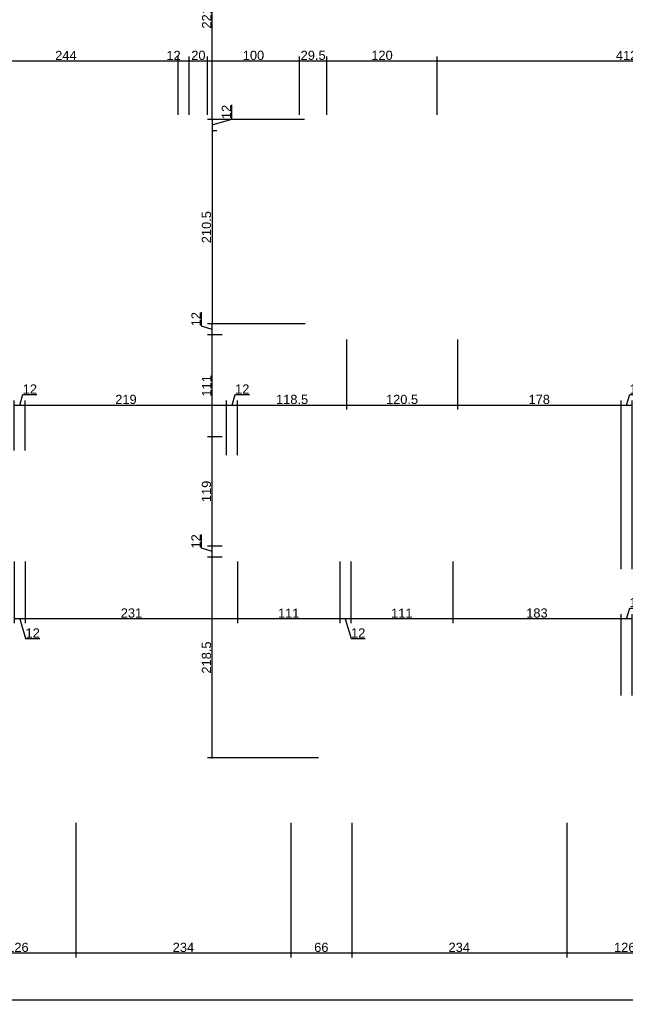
# Model space of a CAD drawing. Header units: millimetres. Extents: x 126553 to 403692, y -95821 to 38049.
# Tile 115 of 256: x 168386 to 169045, y -9233 to -8161. Entities that reach past the tile are written whole.
import ezdxf

# ---------------------------------------------------------------- set-up
doc = ezdxf.new("R2010")
doc.units = ezdxf.units.MM
doc.layers.add('11_wymiary', color=55, linetype='Continuous')
doc.layers.add('11_wymiary @ 50', color=55, linetype='Continuous')
doc.styles.add('11_RJ', font='arial.ttf')
doc.dimstyles.new('11_RJ (cc)', dxfattribs={"dimtxt": 0.2, "dimasz": 0.001, "dimexe": 0.1, "dimexo": 0.1, "dimgap": 0.02, "dimtad": 1, "dimdec": 1, "dimrnd": 0.5, "dimzin": 12, "dimdsep": 46, "dimtxsty": '11_RJ', "dimblk": 'OBLIQUE', "dimcen": 0, "dimdle": 0.01, "dimclrd": 256, "dimclre": 256, "dimclrt": 2, "dimazin": 3, "dimtfac": 1, "dimtdec": 1, "dimtofl": 0, "dimtmove": 0, "dimatfit": 3, "dimldrblk": 'DOT', "dimfxl": 1, "dimtolj": 1, "dimtzin": 13, "dimarcsym": 0})

# ---------------------------------------------------------------- blocks, each defined once
blk = doc.blocks.new('_Oblique')
at = {"color": 0, "linetype": 'ByBlock', "lineweight": -2}
blk.add_line((-0.5, -0.5), (0.5, 0.5), dxfattribs=at)
blk = doc.blocks.new('*D604')
at = {"layer": '11_wymiary', "lineweight": -2, "transparency": 16777216}
for p, q in [((168314, -8206.1), (168559.2, -8206.1)), ((168314.5, -8228.8), (168314.5, -8201.1)), ((168558.7, -8264.7), (168558.7, -8201.1))]:
    blk.add_line(p, q, dxfattribs=at)
at = {"layer": 'Defpoints', "color": 0, "transparency": 16777216}
for p in [(168558.7, -8206.1), (168314.5, -8233.8), (168558.7, -8269.7)]:
    blk.add_point(p, dxfattribs=at)
at = {"layer": '11_wymiary', "lineweight": -2, "transparency": 16777216, "xscale": 0.05, "yscale": 0.05, "zscale": 0.05, "rotation": 180}
blk.add_blockref('_Oblique', (168314.5, -8206.1), dxfattribs=at)
at = {"layer": '11_wymiary', "lineweight": -2, "transparency": 16777216, "xscale": 0.05, "yscale": 0.05, "zscale": 0.05}
blk.add_blockref('_Oblique', (168558.7, -8206.1), dxfattribs=at)
at = {"layer": '11_wymiary', "color": 2, "transparency": 16777216, "insert": (168436.6, -8200.1), "char_height": 10, "attachment_point": 5, "style": '11_RJ'}
blk.add_mtext('\\A1;244', dxfattribs=at)
blk = doc.blocks.new('_Dot')
at = {"color": 0, "linetype": 'ByBlock', "lineweight": -2}
blk.add_line((-0.5, 0), (-1, 0), dxfattribs=at)
at = {"color": 0, "linetype": 'ByBlock', "const_width": 0.5}
blk.add_lwpolyline([(-0.25, 0, 1), (0.25, 0, 1)], format="xyb", close=True, dxfattribs=at)
blk = doc.blocks.new('*D605')
at = {"layer": '11_wymiary', "lineweight": -2, "transparency": 16777216}
for p, q in [((168558.2, -8206.1), (168571.2, -8206.1)), ((168558.7, -8264.7), (168558.7, -8201.1)), ((168570.7, -8264.7), (168570.7, -8201.1))]:
    blk.add_line(p, q, dxfattribs=at)
at = {"layer": 'Defpoints', "color": 0, "transparency": 16777216}
for p in [(168570.7, -8206.1), (168558.7, -8269.7), (168570.7, -8269.7)]:
    blk.add_point(p, dxfattribs=at)
at = {"layer": '11_wymiary', "lineweight": -2, "transparency": 16777216, "xscale": 0.05, "yscale": 0.05, "zscale": 0.05, "rotation": 180}
blk.add_blockref('_Oblique', (168558.7, -8206.1), dxfattribs=at)
at = {"layer": '11_wymiary', "lineweight": -2, "transparency": 16777216, "xscale": 0.05, "yscale": 0.05, "zscale": 0.05}
blk.add_blockref('_Oblique', (168570.7, -8206.1), dxfattribs=at)
at = {"layer": '11_wymiary', "color": 2, "transparency": 16777216, "insert": (168553.7, -8200.1), "char_height": 10, "attachment_point": 5, "style": '11_RJ'}
blk.add_mtext('\\A1;12', dxfattribs=at)
blk = doc.blocks.new('*D606')
at = {"layer": '11_wymiary', "lineweight": -2, "transparency": 16777216}
for p, q in [((168570.2, -8206.1), (168591.1, -8206.1)), ((168570.7, -8264.7), (168570.7, -8201.1)), ((168590.6, -8264.7), (168590.6, -8201.1))]:
    blk.add_line(p, q, dxfattribs=at)
at = {"layer": 'Defpoints', "color": 0, "transparency": 16777216}
for p in [(168590.6, -8206.1), (168570.7, -8269.7), (168590.6, -8269.7)]:
    blk.add_point(p, dxfattribs=at)
at = {"layer": '11_wymiary', "lineweight": -2, "transparency": 16777216, "xscale": 0.05, "yscale": 0.05, "zscale": 0.05, "rotation": 180}
blk.add_blockref('_Oblique', (168570.7, -8206.1), dxfattribs=at)
at = {"layer": '11_wymiary', "lineweight": -2, "transparency": 16777216, "xscale": 0.05, "yscale": 0.05, "zscale": 0.05}
blk.add_blockref('_Oblique', (168590.6, -8206.1), dxfattribs=at)
at = {"layer": '11_wymiary', "color": 2, "transparency": 16777216, "insert": (168580.7, -8200), "char_height": 10, "attachment_point": 5, "style": '11_RJ'}
blk.add_mtext('\\A1;20', dxfattribs=at)
blk = doc.blocks.new('*D607')
at = {"layer": '11_wymiary', "lineweight": -2, "transparency": 16777216}
for p, q in [((168590.1, -8206.1), (168691.1, -8206.1)), ((168590.6, -8264.7), (168590.6, -8201.1)), ((168690.6, -8264.7), (168690.6, -8201.1))]:
    blk.add_line(p, q, dxfattribs=at)
at = {"layer": 'Defpoints', "color": 0, "transparency": 16777216}
for p in [(168690.6, -8206.1), (168590.6, -8269.7), (168690.6, -8269.7)]:
    blk.add_point(p, dxfattribs=at)
at = {"layer": '11_wymiary', "lineweight": -2, "transparency": 16777216, "xscale": 0.05, "yscale": 0.05, "zscale": 0.05, "rotation": 180}
blk.add_blockref('_Oblique', (168590.6, -8206.1), dxfattribs=at)
at = {"layer": '11_wymiary', "lineweight": -2, "transparency": 16777216, "xscale": 0.05, "yscale": 0.05, "zscale": 0.05}
blk.add_blockref('_Oblique', (168690.6, -8206.1), dxfattribs=at)
at = {"layer": '11_wymiary', "color": 2, "transparency": 16777216, "insert": (168640.6, -8200), "char_height": 10, "attachment_point": 5, "style": '11_RJ'}
blk.add_mtext('\\A1;100', dxfattribs=at)
blk = doc.blocks.new('*D608')
at = {"layer": '11_wymiary', "lineweight": -2, "transparency": 16777216}
for p, q in [((168690.1, -8206.1), (168720.9, -8206.1)), ((168690.6, -8264.7), (168690.6, -8201.1)), ((168720.4, -8264.7), (168720.4, -8201.1))]:
    blk.add_line(p, q, dxfattribs=at)
at = {"layer": 'Defpoints', "color": 0, "transparency": 16777216}
for p in [(168720.4, -8206.1), (168690.6, -8269.7), (168720.4, -8269.7)]:
    blk.add_point(p, dxfattribs=at)
at = {"layer": '11_wymiary', "lineweight": -2, "transparency": 16777216, "xscale": 0.05, "yscale": 0.05, "zscale": 0.05, "rotation": 180}
blk.add_blockref('_Oblique', (168690.6, -8206.1), dxfattribs=at)
at = {"layer": '11_wymiary', "lineweight": -2, "transparency": 16777216, "xscale": 0.05, "yscale": 0.05, "zscale": 0.05}
blk.add_blockref('_Oblique', (168720.4, -8206.1), dxfattribs=at)
at = {"layer": '11_wymiary', "color": 2, "transparency": 16777216, "insert": (168705.5, -8200), "char_height": 10, "attachment_point": 5, "style": '11_RJ'}
blk.add_mtext('\\A1;29.5', dxfattribs=at)
blk = doc.blocks.new('*D609')
at = {"layer": '11_wymiary', "lineweight": -2, "transparency": 16777216}
for p, q in [((168719.9, -8206.1), (168840.9, -8206.1)), ((168720.4, -8264.7), (168720.4, -8201.1)), ((168840.4, -8264.7), (168840.4, -8201.1))]:
    blk.add_line(p, q, dxfattribs=at)
at = {"layer": 'Defpoints', "color": 0, "transparency": 16777216}
for p in [(168840.4, -8206.1), (168720.4, -8269.7), (168840.4, -8269.7)]:
    blk.add_point(p, dxfattribs=at)
at = {"layer": '11_wymiary', "lineweight": -2, "transparency": 16777216, "xscale": 0.05, "yscale": 0.05, "zscale": 0.05, "rotation": 180}
blk.add_blockref('_Oblique', (168720.4, -8206.1), dxfattribs=at)
at = {"layer": '11_wymiary', "lineweight": -2, "transparency": 16777216, "xscale": 0.05, "yscale": 0.05, "zscale": 0.05}
blk.add_blockref('_Oblique', (168840.4, -8206.1), dxfattribs=at)
at = {"layer": '11_wymiary', "color": 2, "transparency": 16777216, "insert": (168780.4, -8200), "char_height": 10, "attachment_point": 5, "style": '11_RJ'}
blk.add_mtext('\\A1;120', dxfattribs=at)
blk = doc.blocks.new('*D610')
at = {"layer": '11_wymiary', "lineweight": -2, "transparency": 16777216}
for p, q in [((168839.9, -8206.1), (169252.9, -8206.1)), ((168840.4, -8264.7), (168840.4, -8201.1)), ((169252.4, -8264.7), (169252.4, -8201.1))]:
    blk.add_line(p, q, dxfattribs=at)
at = {"layer": 'Defpoints', "color": 0, "transparency": 16777216}
for p in [(169252.4, -8206.1), (168840.4, -8269.7), (169252.4, -8269.7)]:
    blk.add_point(p, dxfattribs=at)
at = {"layer": '11_wymiary', "lineweight": -2, "transparency": 16777216, "xscale": 0.05, "yscale": 0.05, "zscale": 0.05, "rotation": 180}
blk.add_blockref('_Oblique', (168840.4, -8206.1), dxfattribs=at)
at = {"layer": '11_wymiary', "lineweight": -2, "transparency": 16777216, "xscale": 0.05, "yscale": 0.05, "zscale": 0.05}
blk.add_blockref('_Oblique', (169252.4, -8206.1), dxfattribs=at)
at = {"layer": '11_wymiary', "color": 2, "transparency": 16777216, "insert": (169046.4, -8200.1), "char_height": 10, "attachment_point": 5, "style": '11_RJ'}
blk.add_mtext('\\A1;412', dxfattribs=at)
blk = doc.blocks.new('*D414')
at = {"layer": '11_wymiary', "lineweight": -2, "transparency": 16777216}
for p, q in [((168386.4, -8580.6), (168389.8, -8569.1)), ((168389.8, -8569.1), (168405.1, -8569.1)), ((168379.9, -8580.6), (168392.9, -8580.6)), ((168380.4, -8630.2), (168380.4, -8575.6)), ((168392.4, -8630.2), (168392.4, -8575.6))]:
    blk.add_line(p, q, dxfattribs=at)
at = {"layer": 'Defpoints', "color": 0, "transparency": 16777216}
for p in [(168392.4, -8580.6), (168380.4, -8635.2), (168392.4, -8635.2)]:
    blk.add_point(p, dxfattribs=at)
at = {"layer": '11_wymiary', "lineweight": -2, "transparency": 16777216, "xscale": 0.05, "yscale": 0.05, "zscale": 0.05, "rotation": 180}
blk.add_blockref('_Oblique', (168380.4, -8580.6), dxfattribs=at)
at = {"layer": '11_wymiary', "lineweight": -2, "transparency": 16777216, "xscale": 0.05, "yscale": 0.05, "zscale": 0.05}
blk.add_blockref('_Oblique', (168392.4, -8580.6), dxfattribs=at)
at = {"layer": '11_wymiary', "color": 2, "transparency": 16777216, "insert": (168397.4, -8563.1), "char_height": 10, "attachment_point": 5, "style": '11_RJ'}
blk.add_mtext('\\A1;12', dxfattribs=at)
blk = doc.blocks.new('*D415')
at = {"layer": '11_wymiary', "lineweight": -2, "transparency": 16777216}
for p, q in [((168391.9, -8580.6), (168611.9, -8580.6)), ((168392.4, -8630.2), (168392.4, -8575.6)), ((168611.4, -8635.3), (168611.4, -8575.6))]:
    blk.add_line(p, q, dxfattribs=at)
at = {"layer": 'Defpoints', "color": 0, "transparency": 16777216}
for p in [(168611.4, -8580.6), (168392.4, -8635.2), (168611.4, -8640.3)]:
    blk.add_point(p, dxfattribs=at)
at = {"layer": '11_wymiary', "lineweight": -2, "transparency": 16777216, "xscale": 0.05, "yscale": 0.05, "zscale": 0.05, "rotation": 180}
blk.add_blockref('_Oblique', (168392.4, -8580.6), dxfattribs=at)
at = {"layer": '11_wymiary', "lineweight": -2, "transparency": 16777216, "xscale": 0.05, "yscale": 0.05, "zscale": 0.05}
blk.add_blockref('_Oblique', (168611.4, -8580.6), dxfattribs=at)
at = {"layer": '11_wymiary', "color": 2, "transparency": 16777216, "insert": (168501.9, -8574.5), "char_height": 10, "attachment_point": 5, "style": '11_RJ'}
blk.add_mtext('\\A1;219', dxfattribs=at)
blk = doc.blocks.new('*D416')
at = {"layer": '11_wymiary', "lineweight": -2, "transparency": 16777216}
for p, q in [((168617.4, -8580.6), (168620.8, -8569.1)), ((168620.8, -8569.1), (168636.1, -8569.1)), ((168610.9, -8580.6), (168623.9, -8580.6)), ((168611.4, -8635.3), (168611.4, -8575.6)), ((168623.4, -8635.3), (168623.4, -8575.6))]:
    blk.add_line(p, q, dxfattribs=at)
at = {"layer": 'Defpoints', "color": 0, "transparency": 16777216}
for p in [(168623.4, -8580.6), (168611.4, -8640.3), (168623.4, -8640.3)]:
    blk.add_point(p, dxfattribs=at)
at = {"layer": '11_wymiary', "lineweight": -2, "transparency": 16777216, "xscale": 0.05, "yscale": 0.05, "zscale": 0.05, "rotation": 180}
blk.add_blockref('_Oblique', (168611.4, -8580.6), dxfattribs=at)
at = {"layer": '11_wymiary', "lineweight": -2, "transparency": 16777216, "xscale": 0.05, "yscale": 0.05, "zscale": 0.05}
blk.add_blockref('_Oblique', (168623.4, -8580.6), dxfattribs=at)
at = {"layer": '11_wymiary', "color": 2, "transparency": 16777216, "insert": (168628.4, -8563.1), "char_height": 10, "attachment_point": 5, "style": '11_RJ'}
blk.add_mtext('\\A1;12', dxfattribs=at)
blk = doc.blocks.new('*D417')
at = {"layer": '11_wymiary', "lineweight": -2, "transparency": 16777216}
for p, q in [((168741.9, -8509.2), (168741.9, -8585.6)), ((168622.9, -8580.6), (168742.4, -8580.6)), ((168623.4, -8605.2), (168623.4, -8575.6))]:
    blk.add_line(p, q, dxfattribs=at)
at = {"layer": 'Defpoints', "color": 0, "transparency": 16777216}
for p in [(168741.9, -8504.2), (168741.9, -8580.6), (168623.4, -8610.2)]:
    blk.add_point(p, dxfattribs=at)
at = {"layer": '11_wymiary', "lineweight": -2, "transparency": 16777216, "xscale": 0.05, "yscale": 0.05, "zscale": 0.05, "rotation": 180}
blk.add_blockref('_Oblique', (168623.4, -8580.6), dxfattribs=at)
at = {"layer": '11_wymiary', "lineweight": -2, "transparency": 16777216, "xscale": 0.05, "yscale": 0.05, "zscale": 0.05}
blk.add_blockref('_Oblique', (168741.9, -8580.6), dxfattribs=at)
at = {"layer": '11_wymiary', "color": 2, "transparency": 16777216, "insert": (168682.6, -8574.5), "char_height": 10, "attachment_point": 5, "style": '11_RJ'}
blk.add_mtext('\\A1;118.5', dxfattribs=at)
blk = doc.blocks.new('*D418')
at = {"layer": '11_wymiary', "lineweight": -2, "transparency": 16777216}
for p, q in [((168741.9, -8509.2), (168741.9, -8585.6)), ((168862.4, -8509.2), (168862.4, -8585.6)), ((168741.4, -8580.6), (168862.9, -8580.6))]:
    blk.add_line(p, q, dxfattribs=at)
at = {"layer": 'Defpoints', "color": 0, "transparency": 16777216}
for p in [(168741.9, -8504.2), (168862.4, -8504.2), (168862.4, -8580.6)]:
    blk.add_point(p, dxfattribs=at)
at = {"layer": '11_wymiary', "lineweight": -2, "transparency": 16777216, "xscale": 0.05, "yscale": 0.05, "zscale": 0.05, "rotation": 180}
blk.add_blockref('_Oblique', (168741.9, -8580.6), dxfattribs=at)
at = {"layer": '11_wymiary', "lineweight": -2, "transparency": 16777216, "xscale": 0.05, "yscale": 0.05, "zscale": 0.05}
blk.add_blockref('_Oblique', (168862.4, -8580.6), dxfattribs=at)
at = {"layer": '11_wymiary', "color": 2, "transparency": 16777216, "insert": (168802.2, -8574.5), "char_height": 10, "attachment_point": 5, "style": '11_RJ'}
blk.add_mtext('\\A1;120.5', dxfattribs=at)
blk = doc.blocks.new('*D419')
at = {"layer": '11_wymiary', "lineweight": -2, "transparency": 16777216}
for p, q in [((168862.4, -8509.2), (168862.4, -8585.6)), ((168861.9, -8580.6), (169040.9, -8580.6)), ((169040.4, -8759.1), (169040.4, -8575.6))]:
    blk.add_line(p, q, dxfattribs=at)
at = {"layer": 'Defpoints', "color": 0, "transparency": 16777216}
for p in [(168862.4, -8504.2), (169040.4, -8580.6), (169040.4, -8764.1)]:
    blk.add_point(p, dxfattribs=at)
at = {"layer": '11_wymiary', "lineweight": -2, "transparency": 16777216, "xscale": 0.05, "yscale": 0.05, "zscale": 0.05, "rotation": 180}
blk.add_blockref('_Oblique', (168862.4, -8580.6), dxfattribs=at)
at = {"layer": '11_wymiary', "lineweight": -2, "transparency": 16777216, "xscale": 0.05, "yscale": 0.05, "zscale": 0.05}
blk.add_blockref('_Oblique', (169040.4, -8580.6), dxfattribs=at)
at = {"layer": '11_wymiary', "color": 2, "transparency": 16777216, "insert": (168951.4, -8574.5), "char_height": 10, "attachment_point": 5, "style": '11_RJ'}
blk.add_mtext('\\A1;178', dxfattribs=at)
blk = doc.blocks.new('*D420')
at = {"layer": '11_wymiary', "lineweight": -2, "transparency": 16777216}
for p, q in [((169046.4, -8580.6), (169049.8, -8569.1)), ((169049.8, -8569.1), (169065.1, -8569.1)), ((169039.9, -8580.6), (169052.9, -8580.6)), ((169040.4, -8759.1), (169040.4, -8575.6)), ((169052.4, -8759.1), (169052.4, -8575.6))]:
    blk.add_line(p, q, dxfattribs=at)
at = {"layer": 'Defpoints', "color": 0, "transparency": 16777216}
for p in [(169052.4, -8580.6), (169040.4, -8764.1), (169052.4, -8764.1)]:
    blk.add_point(p, dxfattribs=at)
at = {"layer": '11_wymiary', "lineweight": -2, "transparency": 16777216, "xscale": 0.05, "yscale": 0.05, "zscale": 0.05, "rotation": 180}
blk.add_blockref('_Oblique', (169040.4, -8580.6), dxfattribs=at)
at = {"layer": '11_wymiary', "lineweight": -2, "transparency": 16777216, "xscale": 0.05, "yscale": 0.05, "zscale": 0.05}
blk.add_blockref('_Oblique', (169052.4, -8580.6), dxfattribs=at)
at = {"layer": '11_wymiary', "color": 2, "transparency": 16777216, "insert": (169057.4, -8563.1), "char_height": 10, "attachment_point": 5, "style": '11_RJ'}
blk.add_mtext('\\A1;12', dxfattribs=at)
blk = doc.blocks.new('*D228')
at = {"layer": '11_wymiary', "lineweight": -2, "transparency": 16777216}
for p, q in [((169040.4, -8896.7), (169040.4, -8808.1)), ((169046.4, -8813.1), (169049.8, -8801.6)), ((169049.8, -8801.6), (169065.1, -8801.6)), ((169052.4, -8896.7), (169052.4, -8808.1)), ((169052.9, -8813.1), (169039.9, -8813.1))]:
    blk.add_line(p, q, dxfattribs=at)
at = {"layer": 'Defpoints', "color": 0, "transparency": 16777216}
for p in [(169040.4, -8813.1), (169040.4, -8901.7), (169052.4, -8901.7)]:
    blk.add_point(p, dxfattribs=at)
at = {"layer": '11_wymiary', "lineweight": -2, "transparency": 16777216, "xscale": 0.05, "yscale": 0.05, "zscale": 0.05, "rotation": 180}
blk.add_blockref('_Oblique', (169040.4, -8813.1), dxfattribs=at)
at = {"layer": '11_wymiary', "lineweight": -2, "transparency": 16777216, "xscale": 0.05, "yscale": 0.05, "zscale": 0.05}
blk.add_blockref('_Oblique', (169052.4, -8813.1), dxfattribs=at)
at = {"layer": '11_wymiary', "color": 2, "transparency": 16777216, "insert": (169057.4, -8795.5), "char_height": 10, "attachment_point": 5, "style": '11_RJ'}
blk.add_mtext('\\A1;12', dxfattribs=at)
blk = doc.blocks.new('*D229')
at = {"layer": '11_wymiary', "lineweight": -2, "transparency": 16777216}
for p, q in [((168857.4, -8751), (168857.4, -8818.1)), ((169040.4, -8896.7), (169040.4, -8808.1)), ((169040.9, -8813.1), (168856.9, -8813.1))]:
    blk.add_line(p, q, dxfattribs=at)
at = {"layer": 'Defpoints', "color": 0, "transparency": 16777216}
for p in [(168857.4, -8746), (168857.4, -8813.1), (169040.4, -8901.7)]:
    blk.add_point(p, dxfattribs=at)
at = {"layer": '11_wymiary', "lineweight": -2, "transparency": 16777216, "xscale": 0.05, "yscale": 0.05, "zscale": 0.05, "rotation": 180}
blk.add_blockref('_Oblique', (168857.4, -8813.1), dxfattribs=at)
at = {"layer": '11_wymiary', "lineweight": -2, "transparency": 16777216, "xscale": 0.05, "yscale": 0.05, "zscale": 0.05}
blk.add_blockref('_Oblique', (169040.4, -8813.1), dxfattribs=at)
at = {"layer": '11_wymiary', "color": 2, "transparency": 16777216, "insert": (168948.9, -8807), "char_height": 10, "attachment_point": 5, "style": '11_RJ'}
blk.add_mtext('\\A1;183', dxfattribs=at)
blk = doc.blocks.new('*D230')
at = {"layer": '11_wymiary', "lineweight": -2, "transparency": 16777216}
for p, q in [((168746.4, -8751), (168746.4, -8818.1)), ((168857.4, -8751), (168857.4, -8818.1)), ((168857.9, -8813.1), (168745.9, -8813.1))]:
    blk.add_line(p, q, dxfattribs=at)
at = {"layer": 'Defpoints', "color": 0, "transparency": 16777216}
for p in [(168746.4, -8746), (168857.4, -8746), (168746.4, -8813.1)]:
    blk.add_point(p, dxfattribs=at)
at = {"layer": '11_wymiary', "lineweight": -2, "transparency": 16777216, "xscale": 0.05, "yscale": 0.05, "zscale": 0.05, "rotation": 180}
blk.add_blockref('_Oblique', (168746.4, -8813.1), dxfattribs=at)
at = {"layer": '11_wymiary', "lineweight": -2, "transparency": 16777216, "xscale": 0.05, "yscale": 0.05, "zscale": 0.05}
blk.add_blockref('_Oblique', (168857.4, -8813.1), dxfattribs=at)
at = {"layer": '11_wymiary', "color": 2, "transparency": 16777216, "insert": (168801.9, -8807.1), "char_height": 10, "attachment_point": 5, "style": '11_RJ'}
blk.add_mtext('\\A1;111', dxfattribs=at)
blk = doc.blocks.new('*D231')
at = {"layer": '11_wymiary', "lineweight": -2, "transparency": 16777216}
for p, q in [((168734.4, -8751), (168734.4, -8818.1)), ((168746.4, -8751), (168746.4, -8818.1)), ((168746.9, -8813.1), (168733.9, -8813.1)), ((168740.4, -8813.1), (168746.8, -8834.6)), ((168746.8, -8834.6), (168762.1, -8834.6))]:
    blk.add_line(p, q, dxfattribs=at)
at = {"layer": 'Defpoints', "color": 0, "transparency": 16777216}
for p in [(168734.4, -8746), (168746.4, -8746), (168734.4, -8813.1)]:
    blk.add_point(p, dxfattribs=at)
at = {"layer": '11_wymiary', "lineweight": -2, "transparency": 16777216, "xscale": 0.05, "yscale": 0.05, "zscale": 0.05, "rotation": 180}
blk.add_blockref('_Oblique', (168734.4, -8813.1), dxfattribs=at)
at = {"layer": '11_wymiary', "lineweight": -2, "transparency": 16777216, "xscale": 0.05, "yscale": 0.05, "zscale": 0.05}
blk.add_blockref('_Oblique', (168746.4, -8813.1), dxfattribs=at)
at = {"layer": '11_wymiary', "color": 2, "transparency": 16777216, "insert": (168754.5, -8828.6), "char_height": 10, "attachment_point": 5, "style": '11_RJ'}
blk.add_mtext('\\A1;12', dxfattribs=at)
blk = doc.blocks.new('*D232')
at = {"layer": '11_wymiary', "lineweight": -2, "transparency": 16777216}
for p, q in [((168623.4, -8751), (168623.4, -8818.1)), ((168734.4, -8751), (168734.4, -8818.1)), ((168734.9, -8813.1), (168622.9, -8813.1))]:
    blk.add_line(p, q, dxfattribs=at)
at = {"layer": 'Defpoints', "color": 0, "transparency": 16777216}
for p in [(168623.4, -8746), (168734.4, -8746), (168623.4, -8813.1)]:
    blk.add_point(p, dxfattribs=at)
at = {"layer": '11_wymiary', "lineweight": -2, "transparency": 16777216, "xscale": 0.05, "yscale": 0.05, "zscale": 0.05, "rotation": 180}
blk.add_blockref('_Oblique', (168623.4, -8813.1), dxfattribs=at)
at = {"layer": '11_wymiary', "lineweight": -2, "transparency": 16777216, "xscale": 0.05, "yscale": 0.05, "zscale": 0.05}
blk.add_blockref('_Oblique', (168734.4, -8813.1), dxfattribs=at)
at = {"layer": '11_wymiary', "color": 2, "transparency": 16777216, "insert": (168678.9, -8807.1), "char_height": 10, "attachment_point": 5, "style": '11_RJ'}
blk.add_mtext('\\A1;111', dxfattribs=at)
blk = doc.blocks.new('*D233')
at = {"layer": '11_wymiary', "lineweight": -2, "transparency": 16777216}
for p, q in [((168392.4, -8751), (168392.4, -8818.1)), ((168623.4, -8751), (168623.4, -8818.1)), ((168623.9, -8813.1), (168391.9, -8813.1))]:
    blk.add_line(p, q, dxfattribs=at)
at = {"layer": 'Defpoints', "color": 0, "transparency": 16777216}
for p in [(168392.4, -8746), (168623.4, -8746), (168392.4, -8813.1)]:
    blk.add_point(p, dxfattribs=at)
at = {"layer": '11_wymiary', "lineweight": -2, "transparency": 16777216, "xscale": 0.05, "yscale": 0.05, "zscale": 0.05, "rotation": 180}
blk.add_blockref('_Oblique', (168392.4, -8813.1), dxfattribs=at)
at = {"layer": '11_wymiary', "lineweight": -2, "transparency": 16777216, "xscale": 0.05, "yscale": 0.05, "zscale": 0.05}
blk.add_blockref('_Oblique', (168623.4, -8813.1), dxfattribs=at)
at = {"layer": '11_wymiary', "color": 2, "transparency": 16777216, "insert": (168507.9, -8807), "char_height": 10, "attachment_point": 5, "style": '11_RJ'}
blk.add_mtext('\\A1;231', dxfattribs=at)
blk = doc.blocks.new('*D234')
at = {"layer": '11_wymiary', "lineweight": -2, "transparency": 16777216}
for p, q in [((168380.4, -8751), (168380.4, -8818.1)), ((168392.4, -8751), (168392.4, -8818.1)), ((168392.9, -8813.1), (168379.9, -8813.1)), ((168386.4, -8813.1), (168392.8, -8834.6)), ((168392.8, -8834.6), (168408.1, -8834.6))]:
    blk.add_line(p, q, dxfattribs=at)
at = {"layer": 'Defpoints', "color": 0, "transparency": 16777216}
for p in [(168380.4, -8746), (168392.4, -8746), (168380.4, -8813.1)]:
    blk.add_point(p, dxfattribs=at)
at = {"layer": '11_wymiary', "lineweight": -2, "transparency": 16777216, "xscale": 0.05, "yscale": 0.05, "zscale": 0.05, "rotation": 180}
blk.add_blockref('_Oblique', (168380.4, -8813.1), dxfattribs=at)
at = {"layer": '11_wymiary', "lineweight": -2, "transparency": 16777216, "xscale": 0.05, "yscale": 0.05, "zscale": 0.05}
blk.add_blockref('_Oblique', (168392.4, -8813.1), dxfattribs=at)
at = {"layer": '11_wymiary', "color": 2, "transparency": 16777216, "insert": (168400.5, -8828.6), "char_height": 10, "attachment_point": 5, "style": '11_RJ'}
blk.add_mtext('\\A1;12', dxfattribs=at)
blk = doc.blocks.new('*D521')
at = {"layer": '11_wymiary', "lineweight": -2, "transparency": 16777216}
for p, q in [((168606.4, -8746), (168590.6, -8746)), ((168595.6, -8965.2), (168595.6, -8745.5)), ((168711.4, -8964.7), (168590.6, -8964.7))]:
    blk.add_line(p, q, dxfattribs=at)
at = {"layer": 'Defpoints', "color": 0, "transparency": 16777216}
for p in [(168595.6, -8746), (168611.4, -8746), (168716.4, -8964.7)]:
    blk.add_point(p, dxfattribs=at)
at = {"layer": '11_wymiary', "lineweight": -2, "transparency": 16777216, "xscale": 0.05, "yscale": 0.05, "zscale": 0.05}
for p, rotation in [((168595.6, -8746), 90), ((168595.6, -8964.7), 270)]:
    blk.add_blockref('_Oblique', p, dxfattribs=dict(at, rotation=rotation))
at = {"layer": '11_wymiary', "color": 2, "transparency": 16777216, "insert": (168589.5, -8855.4), "char_height": 10, "attachment_point": 5, "rotation": 90, "style": '11_RJ'}
blk.add_mtext('\\A1;218.5', dxfattribs=at)
blk = doc.blocks.new('*D522')
at = {"layer": '11_wymiary', "lineweight": -2, "transparency": 16777216}
for p, q in [((168584.1, -8736.5), (168584.1, -8721.3)), ((168595.6, -8746.5), (168595.6, -8733.5)), ((168595.6, -8740), (168584.1, -8736.5)), ((168606.4, -8734), (168590.6, -8734)), ((168606.4, -8746), (168590.6, -8746))]:
    blk.add_line(p, q, dxfattribs=at)
at = {"layer": 'Defpoints', "color": 0, "transparency": 16777216}
for p in [(168595.6, -8734), (168611.4, -8734), (168611.4, -8746)]:
    blk.add_point(p, dxfattribs=at)
at = {"layer": '11_wymiary', "lineweight": -2, "transparency": 16777216, "xscale": 0.05, "yscale": 0.05, "zscale": 0.05}
for p, rotation in [((168595.6, -8734), 90), ((168595.6, -8746), 270)]:
    blk.add_blockref('_Oblique', p, dxfattribs=dict(at, rotation=rotation))
at = {"layer": '11_wymiary', "color": 2, "transparency": 16777216, "insert": (168578.1, -8728.9), "char_height": 10, "attachment_point": 5, "rotation": 90, "style": '11_RJ'}
blk.add_mtext('\\A1;12', dxfattribs=at)
blk = doc.blocks.new('*D523')
at = {"layer": '11_wymiary', "lineweight": -2, "transparency": 16777216}
for p, q in [((168606.4, -8615.2), (168590.6, -8615.2)), ((168595.6, -8734.5), (168595.6, -8614.7)), ((168606.4, -8734), (168590.6, -8734))]:
    blk.add_line(p, q, dxfattribs=at)
at = {"layer": 'Defpoints', "color": 0, "transparency": 16777216}
for p in [(168595.6, -8615.2), (168611.4, -8615.2), (168611.4, -8734)]:
    blk.add_point(p, dxfattribs=at)
at = {"layer": '11_wymiary', "lineweight": -2, "transparency": 16777216, "xscale": 0.05, "yscale": 0.05, "zscale": 0.05}
for p, rotation in [((168595.6, -8615.2), 90), ((168595.6, -8734), 270)]:
    blk.add_blockref('_Oblique', p, dxfattribs=dict(at, rotation=rotation))
at = {"layer": '11_wymiary', "color": 2, "transparency": 16777216, "insert": (168589.5, -8674.6), "char_height": 10, "attachment_point": 5, "rotation": 90, "style": '11_RJ'}
blk.add_mtext('\\A1;119', dxfattribs=at)
blk = doc.blocks.new('*D524')
at = {"layer": '11_wymiary', "lineweight": -2, "transparency": 16777216}
for p, q in [((168606.4, -8504.2), (168590.6, -8504.2)), ((168595.6, -8615.7), (168595.6, -8503.7)), ((168606.4, -8615.2), (168590.6, -8615.2))]:
    blk.add_line(p, q, dxfattribs=at)
at = {"layer": 'Defpoints', "color": 0, "transparency": 16777216}
for p in [(168595.6, -8504.2), (168611.4, -8504.2), (168611.4, -8615.2)]:
    blk.add_point(p, dxfattribs=at)
at = {"layer": '11_wymiary', "lineweight": -2, "transparency": 16777216, "xscale": 0.05, "yscale": 0.05, "zscale": 0.05}
for p, rotation in [((168595.6, -8504.2), 90), ((168595.6, -8615.2), 270)]:
    blk.add_blockref('_Oblique', p, dxfattribs=dict(at, rotation=rotation))
at = {"layer": '11_wymiary', "color": 2, "transparency": 16777216, "insert": (168589.6, -8559.7), "char_height": 10, "attachment_point": 5, "rotation": 90, "style": '11_RJ'}
blk.add_mtext('\\A1;111', dxfattribs=at)
blk = doc.blocks.new('*D525')
at = {"layer": '11_wymiary', "lineweight": -2, "transparency": 16777216}
for p, q in [((168584.1, -8494.7), (168584.1, -8479.5)), ((168595.6, -8498.2), (168584.1, -8494.7)), ((168696.9, -8492.2), (168590.6, -8492.2)), ((168595.6, -8504.7), (168595.6, -8491.7)), ((168606.4, -8504.2), (168590.6, -8504.2))]:
    blk.add_line(p, q, dxfattribs=at)
at = {"layer": 'Defpoints', "color": 0, "transparency": 16777216}
for p in [(168595.6, -8492.2), (168701.9, -8492.2), (168611.4, -8504.2)]:
    blk.add_point(p, dxfattribs=at)
at = {"layer": '11_wymiary', "lineweight": -2, "transparency": 16777216, "xscale": 0.05, "yscale": 0.05, "zscale": 0.05}
for p, rotation in [((168595.6, -8492.2), 90), ((168595.6, -8504.2), 270)]:
    blk.add_blockref('_Oblique', p, dxfattribs=dict(at, rotation=rotation))
at = {"layer": '11_wymiary', "color": 2, "transparency": 16777216, "insert": (168578.1, -8487.1), "char_height": 10, "attachment_point": 5, "rotation": 90, "style": '11_RJ'}
blk.add_mtext('\\A1;12', dxfattribs=at)
blk = doc.blocks.new('*D526')
at = {"layer": '11_wymiary', "lineweight": -2, "transparency": 16777216}
for p, q in [((168696.2, -8048.7), (168590.6, -8048.7)), ((168595.6, -8270.2), (168595.6, -8048.2)), ((168696.2, -8269.7), (168590.6, -8269.7))]:
    blk.add_line(p, q, dxfattribs=at)
at = {"layer": 'Defpoints', "color": 0, "transparency": 16777216}
for p in [(168595.6, -8048.7), (168701.2, -8048.7), (168701.2, -8269.7)]:
    blk.add_point(p, dxfattribs=at)
at = {"layer": '11_wymiary', "lineweight": -2, "transparency": 16777216, "xscale": 0.05, "yscale": 0.05, "zscale": 0.05}
for p, rotation in [((168595.6, -8048.7), 90), ((168595.6, -8269.7), 270)]:
    blk.add_blockref('_Oblique', p, dxfattribs=dict(at, rotation=rotation))
at = {"layer": '11_wymiary', "color": 2, "transparency": 16777216, "insert": (168589.6, -8159.2), "char_height": 10, "attachment_point": 5, "rotation": 90, "style": '11_RJ'}
blk.add_mtext('\\A1;221', dxfattribs=at)
blk = doc.blocks.new('*D538')
at = {"layer": '11_wymiary', "lineweight": -2, "transparency": 16777216}
for p, q in [((168617.2, -8269.3), (168617.2, -8254)), ((168595.6, -8269.2), (168595.6, -8282.2)), ((168595.6, -8275.7), (168617.2, -8269.3)), ((168595.6, -8281.7), (168600.6, -8281.7))]:
    blk.add_line(p, q, dxfattribs=at)
at = {"layer": 'Defpoints', "color": 0, "transparency": 16777216}
for p in [(168595.6, -8269.7), (168590.6, -8281.7), (168595.6, -8281.7)]:
    blk.add_point(p, dxfattribs=at)
at = {"layer": '11_wymiary', "lineweight": -2, "transparency": 16777216, "xscale": 0.05, "yscale": 0.05, "zscale": 0.05}
for p, rotation in [((168595.6, -8269.7), 90), ((168595.6, -8281.7), 270)]:
    blk.add_blockref('_Oblique', p, dxfattribs=dict(at, rotation=rotation))
at = {"layer": '11_wymiary', "color": 2, "transparency": 16777216, "insert": (168611.1, -8261.6), "char_height": 10, "attachment_point": 5, "rotation": 90, "style": '11_RJ'}
blk.add_mtext('\\A1;12', dxfattribs=at)
blk = doc.blocks.new('*D539')
at = {"layer": '11_wymiary', "lineweight": -2, "transparency": 16777216}
for p, q in [((168595.6, -8281.2), (168595.6, -8492.7)), ((168595.6, -8281.7), (168600.6, -8281.7))]:
    blk.add_line(p, q, dxfattribs=at)
at = {"layer": 'Defpoints', "color": 0, "transparency": 16777216}
for p in [(168590.6, -8281.7), (168595.6, -8492.2), (168595.6, -8492.2)]:
    blk.add_point(p, dxfattribs=at)
at = {"layer": '11_wymiary', "lineweight": -2, "transparency": 16777216, "xscale": 0.05, "yscale": 0.05, "zscale": 0.05}
for p, rotation in [((168595.6, -8281.7), 90), ((168595.6, -8492.2), 270)]:
    blk.add_blockref('_Oblique', p, dxfattribs=dict(at, rotation=rotation))
at = {"layer": '11_wymiary', "color": 2, "transparency": 16777216, "insert": (168589.5, -8387), "char_height": 10, "attachment_point": 5, "rotation": 90, "style": '11_RJ'}
blk.add_mtext('\\A1;210.5', dxfattribs=at)
blk = doc.blocks.new('*D195')
at = {"layer": '11_wymiary', "lineweight": -2, "transparency": 16777216}
for p, q in [((170380.4, -9021.2), (170380.4, -9232.8)), ((165060.9, -9227.8), (170380.9, -9227.8))]:
    blk.add_line(p, q, dxfattribs=at)
at = {"layer": 'Defpoints', "color": 0, "transparency": 16777216}
for p in [(170380.4, -9016.2), (165061.4, -9227.8), (170380.4, -9227.8)]:
    blk.add_point(p, dxfattribs=at)
at = {"layer": '11_wymiary', "lineweight": -2, "transparency": 16777216, "xscale": 0.05, "yscale": 0.05, "zscale": 0.05, "rotation": 180}
blk.add_blockref('_Oblique', (165061.4, -9227.8), dxfattribs=at)
at = {"layer": '11_wymiary', "lineweight": -2, "transparency": 16777216, "xscale": 0.05, "yscale": 0.05, "zscale": 0.05}
blk.add_blockref('_Oblique', (170380.4, -9227.8), dxfattribs=at)
at = {"layer": '11_wymiary', "color": 2, "transparency": 16777216, "insert": (167720.9, -9221.7), "char_height": 10, "attachment_point": 5, "style": '11_RJ'}
blk.add_mtext('\\A1;5319', dxfattribs=at)
blk = doc.blocks.new('*D196')
at = {"layer": '11_wymiary', "lineweight": -2, "transparency": 16777216}
for p, q in [((168981.4, -9035.2), (168981.4, -9182)), ((169107.4, -9035.2), (169107.4, -9182)), ((169107.9, -9177), (168980.9, -9177))]:
    blk.add_line(p, q, dxfattribs=at)
at = {"layer": 'Defpoints', "color": 0, "transparency": 16777216}
for p in [(168981.4, -9030.2), (169107.4, -9030.2), (168981.4, -9177)]:
    blk.add_point(p, dxfattribs=at)
at = {"layer": '11_wymiary', "lineweight": -2, "transparency": 16777216, "xscale": 0.05, "yscale": 0.05, "zscale": 0.05, "rotation": 180}
blk.add_blockref('_Oblique', (168981.4, -9177), dxfattribs=at)
at = {"layer": '11_wymiary', "lineweight": -2, "transparency": 16777216, "xscale": 0.05, "yscale": 0.05, "zscale": 0.05}
blk.add_blockref('_Oblique', (169107.4, -9177), dxfattribs=at)
at = {"layer": '11_wymiary', "color": 2, "transparency": 16777216, "insert": (169044.4, -9170.9), "char_height": 10, "attachment_point": 5, "style": '11_RJ'}
blk.add_mtext('\\A1;126', dxfattribs=at)
blk = doc.blocks.new('*D197')
at = {"layer": '11_wymiary', "lineweight": -2, "transparency": 16777216}
for p, q in [((168747.5, -9035.2), (168747.5, -9182)), ((168981.4, -9035.2), (168981.4, -9182)), ((168981.9, -9177), (168747, -9177))]:
    blk.add_line(p, q, dxfattribs=at)
at = {"layer": 'Defpoints', "color": 0, "transparency": 16777216}
for p in [(168747.5, -9030.2), (168981.4, -9030.2), (168747.5, -9177)]:
    blk.add_point(p, dxfattribs=at)
at = {"layer": '11_wymiary', "lineweight": -2, "transparency": 16777216, "xscale": 0.05, "yscale": 0.05, "zscale": 0.05, "rotation": 180}
blk.add_blockref('_Oblique', (168747.5, -9177), dxfattribs=at)
at = {"layer": '11_wymiary', "lineweight": -2, "transparency": 16777216, "xscale": 0.05, "yscale": 0.05, "zscale": 0.05}
blk.add_blockref('_Oblique', (168981.4, -9177), dxfattribs=at)
at = {"layer": '11_wymiary', "color": 2, "transparency": 16777216, "insert": (168864.4, -9170.9), "char_height": 10, "attachment_point": 5, "style": '11_RJ'}
blk.add_mtext('\\A1;234', dxfattribs=at)
blk = doc.blocks.new('*D198')
at = {"layer": '11_wymiary', "lineweight": -2, "transparency": 16777216}
for p, q in [((168447.4, -9035.2), (168447.4, -9182)), ((168681.4, -9035.2), (168681.4, -9182)), ((168681.9, -9177), (168446.9, -9177))]:
    blk.add_line(p, q, dxfattribs=at)
at = {"layer": 'Defpoints', "color": 0, "transparency": 16777216}
for p in [(168447.4, -9030.2), (168681.4, -9030.2), (168447.4, -9177)]:
    blk.add_point(p, dxfattribs=at)
at = {"layer": '11_wymiary', "lineweight": -2, "transparency": 16777216, "xscale": 0.05, "yscale": 0.05, "zscale": 0.05, "rotation": 180}
blk.add_blockref('_Oblique', (168447.4, -9177), dxfattribs=at)
at = {"layer": '11_wymiary', "lineweight": -2, "transparency": 16777216, "xscale": 0.05, "yscale": 0.05, "zscale": 0.05}
blk.add_blockref('_Oblique', (168681.4, -9177), dxfattribs=at)
at = {"layer": '11_wymiary', "color": 2, "transparency": 16777216, "insert": (168564.4, -9170.9), "char_height": 10, "attachment_point": 5, "style": '11_RJ'}
blk.add_mtext('\\A1;234', dxfattribs=at)
blk = doc.blocks.new('*D199')
at = {"layer": '11_wymiary', "lineweight": -2, "transparency": 16777216}
for p, q in [((168681.4, -9035.2), (168681.4, -9182)), ((168747.5, -9035.2), (168747.5, -9182)), ((168748, -9177), (168680.9, -9177))]:
    blk.add_line(p, q, dxfattribs=at)
at = {"layer": 'Defpoints', "color": 0, "transparency": 16777216}
for p in [(168681.4, -9030.2), (168747.5, -9030.2), (168681.4, -9177)]:
    blk.add_point(p, dxfattribs=at)
at = {"layer": '11_wymiary', "lineweight": -2, "transparency": 16777216, "xscale": 0.05, "yscale": 0.05, "zscale": 0.05, "rotation": 180}
blk.add_blockref('_Oblique', (168681.4, -9177), dxfattribs=at)
at = {"layer": '11_wymiary', "lineweight": -2, "transparency": 16777216, "xscale": 0.05, "yscale": 0.05, "zscale": 0.05}
blk.add_blockref('_Oblique', (168747.5, -9177), dxfattribs=at)
at = {"layer": '11_wymiary', "color": 2, "transparency": 16777216, "insert": (168714.4, -9170.9), "char_height": 10, "attachment_point": 5, "style": '11_RJ'}
blk.add_mtext('\\A1;66', dxfattribs=at)
blk = doc.blocks.new('*D203')
at = {"layer": '11_wymiary', "lineweight": -2, "transparency": 16777216}
for p, q in [((168321.4, -9035.2), (168321.4, -9182)), ((168447.4, -9035.2), (168447.4, -9182)), ((168447.9, -9177), (168320.9, -9177))]:
    blk.add_line(p, q, dxfattribs=at)
at = {"layer": 'Defpoints', "color": 0, "transparency": 16777216}
for p in [(168321.4, -9030.2), (168447.4, -9030.2), (168321.4, -9177)]:
    blk.add_point(p, dxfattribs=at)
at = {"layer": '11_wymiary', "lineweight": -2, "transparency": 16777216, "xscale": 0.05, "yscale": 0.05, "zscale": 0.05, "rotation": 180}
blk.add_blockref('_Oblique', (168321.4, -9177), dxfattribs=at)
at = {"layer": '11_wymiary', "lineweight": -2, "transparency": 16777216, "xscale": 0.05, "yscale": 0.05, "zscale": 0.05}
blk.add_blockref('_Oblique', (168447.4, -9177), dxfattribs=at)
at = {"layer": '11_wymiary', "color": 2, "transparency": 16777216, "insert": (168384.4, -9170.9), "char_height": 10, "attachment_point": 5, "style": '11_RJ'}
blk.add_mtext('\\A1;126', dxfattribs=at)

msp = doc.modelspace()

# ---------------------------------------------------------------- dimensions: what is measured, and where the dimension line sits
at = {"layer": '11_wymiary @ 50'}
for base, p1, p2, override, picture, middle in [((168595.6024, -8048.73273), (168701.17747, -8269.73273), (168701.17747, -8048.73273), {"dimscale": 50, "dimtix": 0, "dimtofl": 0, "dimtmove": 1, "dimatfit": 3}, '*D526', (168589.58194, -8159.23273)), ((168595.6024, -8281.73273), (168595.6024, -8269.73273), (168590.64709, -8281.73273), {"dimscale": 50, "dimtix": 0, "dimtofl": 0, "dimtmove": 1, "dimatfit": 3}, '*D538', (168611.14333, -8268.26431)), ((168595.6024, -8492.19584), (168590.64709, -8281.73273), (168595.6024, -8492.19584), {"dimscale": 50, "dimtix": 0, "dimtofl": 0, "dimtmove": 1, "dimatfit": 3}, '*D539', (168589.49667, -8386.96428)), ((168595.6024, -8492.19584), (168611.35215, -8504.19584), (168701.93182, -8492.19584), {"dimscale": 50, "dimtix": 0, "dimtofl": 0, "dimtmove": 1, "dimatfit": 3}, '*D525', (168578.06147, -8493.7397)), ((168595.6024, -8504.19584), (168611.35215, -8615.19584), (168611.35215, -8504.19584), {"dimscale": 50, "dimtix": 0, "dimtofl": 0, "dimtmove": 1, "dimatfit": 3}, '*D524', (168589.58194, -8559.69584)), ((168595.6024, -8615.19584), (168611.35215, -8734.00381), (168611.35215, -8615.19584), {"dimscale": 50, "dimtix": 0, "dimtofl": 0, "dimtmove": 1, "dimatfit": 3}, '*D523', (168589.49667, -8674.59982)), ((168595.6024, -8734.00381), (168611.35215, -8746.00381), (168611.35215, -8734.00381), {"dimscale": 50, "dimtix": 0, "dimtofl": 0, "dimtmove": 1, "dimatfit": 3}, '*D522', (168578.06147, -8735.54767)), ((168595.6024, -8746.00381), (168716.35215, -8964.73273), (168611.35215, -8746.00381), {"dimscale": 50, "dimtix": 0, "dimtofl": 0, "dimtmove": 0, "dimatfit": 3}, '*D521', (168589.49667, -8855.36827))]:
    dim = msp.add_linear_dim(base=base, p1=p1, p2=p2, angle=90, dimstyle='11_RJ (cc)', override=override, dxfattribs=at)
    dim.commit()
    dim.dimension.update_dxf_attribs({"geometry": picture, "text_midpoint": middle})
for base, p1, p2, picture, middle in [((168558.65378, -8206.1323), (168314.50596, -8233.84721), (168558.65378, -8269.73273), '*D604', (168436.57987, -8200.11184)), ((168590.64709, -8206.1323), (168570.65378, -8269.73273), (168590.64709, -8269.73273), '*D606', (168580.65043, -8200.02657)), ((168690.64709, -8206.1323), (168590.64709, -8269.73273), (168690.64709, -8269.73273), '*D607', (168640.64709, -8200.02657)), ((168720.35215, -8206.1323), (168690.64709, -8269.73273), (168720.35215, -8269.73273), '*D608', (168705.49962, -8200.02657)), ((168840.35215, -8206.1323), (168720.35215, -8269.73273), (168840.35215, -8269.73273), '*D609', (168780.35215, -8200.02657)), ((169252.35215, -8206.1323), (168840.35215, -8269.73273), (169252.35215, -8269.73273), '*D610', (169046.35215, -8200.11184)), ((168741.89008, -8580.60689), (168623.35215, -8610.19584), (168741.89008, -8504.19584), '*D417', (168682.62112, -8574.50116)), ((168862.42046, -8580.60689), (168741.89008, -8504.19584), (168862.42046, -8504.19584), '*D418', (168802.15527, -8574.50116)), ((169040.35215, -8580.60689), (168862.42046, -8504.19584), (169040.35215, -8764.07709), '*D419', (168951.38631, -8574.50116)), ((168392.35215, -8580.60689), (168380.35215, -8635.18628), (168392.35215, -8635.18628), '*D414', (168390.80829, -8563.06597)), ((168623.35215, -8580.60689), (168611.35215, -8640.26913), (168623.35215, -8640.26913), '*D416', (168621.80829, -8563.06597)), ((169052.35215, -8580.60689), (169040.35215, -8764.07709), (169052.35215, -8764.07709), '*D420', (169050.80829, -8563.06597)), ((168611.35215, -8580.60689), (168392.35215, -8635.18628), (168611.35215, -8640.26913), '*D415', (168501.85215, -8574.50116)), ((168380.35215, -8813.07369), (168392.35215, -8746.00381), (168380.35215, -8746.00381), '*D234', (168393.82057, -8828.61462)), ((168392.35215, -8813.07369), (168623.35215, -8746.00381), (168392.35215, -8746.00381), '*D233', (168507.85215, -8806.96455)), ((168623.35215, -8813.07369), (168734.35215, -8746.00381), (168623.35215, -8746.00381), '*D232', (168678.85215, -8807.05323)), ((168734.35215, -8813.07369), (168746.35215, -8746.00381), (168734.35215, -8746.00381), '*D231', (168747.82057, -8828.61462)), ((168746.35215, -8813.07369), (168857.35215, -8746.00381), (168746.35215, -8746.00381), '*D230', (168801.85215, -8807.05323)), ((168857.35215, -8813.07369), (169040.35215, -8901.73273), (168857.35215, -8746.00381), '*D229', (168948.85215, -8806.96455)), ((169040.35215, -8813.07369), (169052.35215, -8901.73273), (169040.35215, -8901.73273), '*D228', (169050.80829, -8795.53277)), ((170380.35215, -9227.79027), (165061.35215, -9227.79027), (170380.35215, -9016.23273), '*D195', (167720.85215, -9221.68113)), ((168321.35215, -9176.98159), (168447.35215, -9030.23273), (168321.35215, -9030.23273), '*D203', (168384.35215, -9170.87586)), ((168447.35215, -9176.98159), (168681.35215, -9030.23273), (168447.35215, -9030.23273), '*D198', (168564.35215, -9170.87245)), ((168681.35215, -9176.98159), (168747.45738, -9030.23273), (168681.35215, -9030.23273), '*D199', (168714.40476, -9170.87586)), ((168747.45738, -9176.98159), (168981.35215, -9030.23273), (168747.45738, -9030.23273), '*D197', (168864.40476, -9170.87245)), ((168981.35215, -9176.98159), (169107.35215, -9030.23273), (168981.35215, -9030.23273), '*D196', (169044.35215, -9170.87586))]:
    dim = msp.add_linear_dim(base=base, p1=p1, p2=p2, dimstyle='11_RJ (cc)', override={"dimscale": 50, "dimtix": 0, "dimtofl": 0, "dimtmove": 1, "dimatfit": 3}, dxfattribs=at)
    dim.commit()
    dim.dimension.update_dxf_attribs({"geometry": picture, "text_midpoint": middle})
dim = msp.add_linear_dim(base=(168570.65378, -8206.1323), p1=(168558.65378, -8269.73273), p2=(168570.65378, -8269.73273), dimstyle='11_RJ (cc)', override={"dimscale": 50, "dimtix": 0, "dimtofl": 0, "dimtmove": 1, "dimatfit": 3}, dxfattribs=at)
dim.commit()
dim.dimension.update_dxf_attribs({"geometry": '*D605', "text_midpoint": (168553.65378, -8206.1323), "dimtype": 128})

doc.saveas('drawing.dxf')
